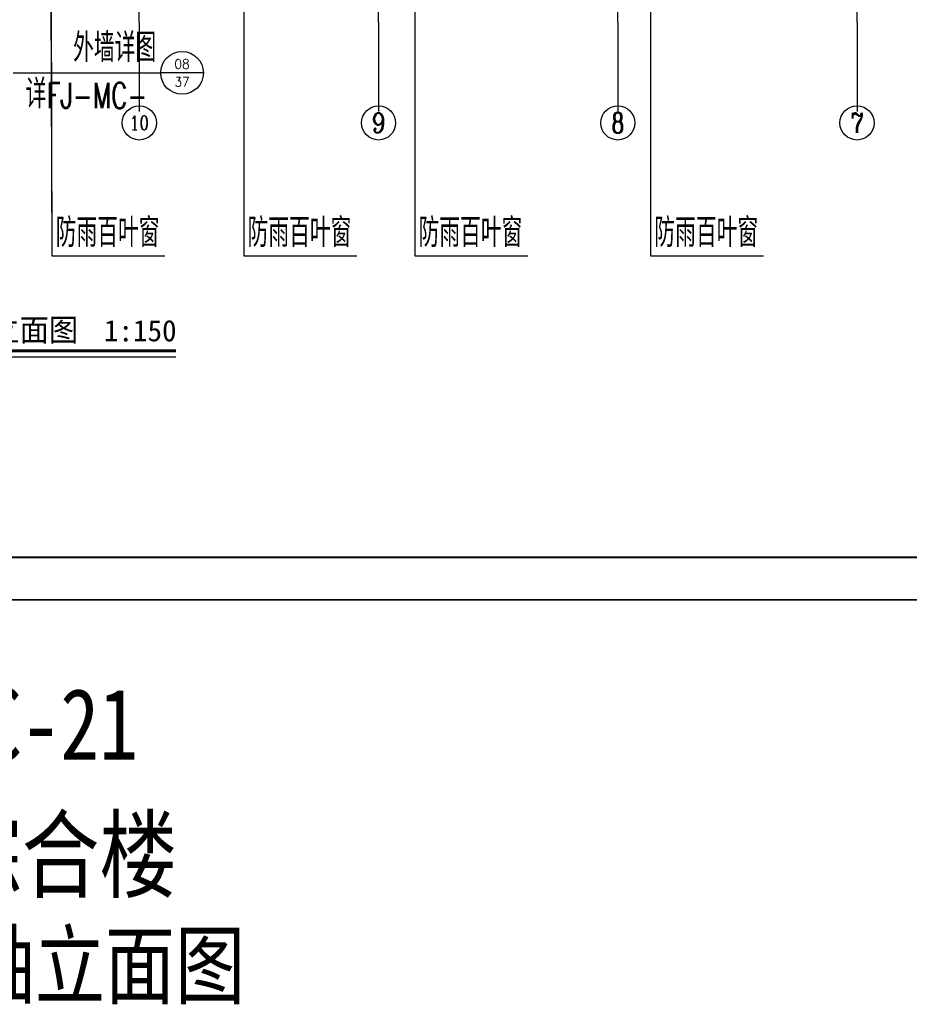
# Model space of a CAD drawing. Header units: millimetres. Extents: x 708158 to 1984082, y -168213 to -53.
# Tile 79 of 220: x 895153 to 926388, y -121889 to -87336. Entities that reach past the tile are written whole.
import ezdxf
from ezdxf.enums import TextEntityAlignment as Align

# ---------------------------------------------------------------- set-up
doc = ezdxf.new("R2010")
doc.units = ezdxf.units.MM
doc.header["$LTSCALE"] = 1000
doc.linetypes.add('DOTE', pattern=[2.42, 2, -0.2, 0.02, -0.2])
doc.layers.get('0').update_dxf_attribs({"color": 8})
for name, color, linetype in [('230303生产综合楼-平面图_t8$0$DIM_IDEN', 3, 'Continuous'), ('A-ANNO-SYMB', 3, 'Continuous'), ('AXIS', 3, 'Continuous'), ('AXIS_TEXT', 7, 'Continuous'), ('DIM_LEAD', 3, 'Continuous'), ('DOTE', 1, 'DOTE'), ('PUB_TEXT', 7, 'Continuous')]:
    doc.layers.add(name, color=color, linetype=linetype)
doc.layers.add('图框', color=4, linetype='Continuous', lineweight=35)
doc.styles.add('-黑体', font='simhei.ttf', dxfattribs={"width": 0.8})
doc.styles.add('230303生产综合楼-平面图_t8$0$_TCH_DIM', font='SIMPLEX', dxfattribs={"bigfont": 'GBCBIG'})
doc.styles.add('230303生产综合楼-平面图_t8$0$_TCH_LABEL', font='COMPLEX', dxfattribs={"bigfont": 'GBCBIG'})
doc.styles.add('_TCH_AXIS', font='COMPLEX', dxfattribs={"bigfont": 'GBCBIG'})
doc.styles.add('_TCH_DIM', font='SIMPLEX', dxfattribs={"bigfont": 'GBCBIG'})
doc.styles.add('_TCH_DYN', font='txt')

# ---------------------------------------------------------------- blocks, each defined once
blk = doc.blocks.new('A$C998f5811')
at = {"layer": '图框', "color": 4}
blk.add_line((-126150, 0), (0, 0), dxfattribs=at)
at = {"layer": '图框', "color": 4, "const_width": 74.2}
blk.add_lwpolyline([(-122400, 1500), (-1500, 1500), (-1500, 87600), (-122400, 87600)], close=True, dxfattribs=at)

msp = doc.modelspace()

# ---------------------------------------------------------------- linework, layer by layer
at = {"layer": '230303生产综合楼-平面图_t8$0$DIM_IDEN'}
for p in [(894928, -89204.5), (901603, -89204.5)]:
    msp.add_line(p, (900103, -89204.5), dxfattribs=at)
msp.add_circle((900853, -89204.5), 750, dxfattribs=at)
at = {"layer": 'A-ANNO-SYMB', "const_width": 105}
msp.add_lwpolyline([(890418.7, -98953.6), (900635.7, -98953.6)], dxfattribs=at)
at = {"layer": 'A-ANNO-SYMB'}
msp.add_lwpolyline([(890418.7, -99163.6), (900635.7, -99163.6)], dxfattribs=at)
at = {"layer": 'AXIS'}
for p, q in [((899353, -87432.6), (899353, -89728.7)), ((907753, -87432.6), (907753, -89728.7)), ((916153, -87432.6), (916153, -89728.7)), ((924553, -87432.6), (924553, -89728.7)), ((899353, -89307.3), (899353, -90558.4)), ((907753, -89307.3), (907753, -90558.4)), ((916153, -89307.3), (916153, -90558.4)), ((924553, -89307.3), (924553, -90558.4))]:
    msp.add_line(p, q, dxfattribs=at)
for centre in [(899353, -90958.4), (907753, -90958.4), (916153, -90958.4), (924553, -90958.4)]:
    msp.add_circle(centre, 600, dxfattribs=at)
at = {"layer": 'DIM_LEAD'}
for p, q in [((896194.1, -64836.7), (896283.5, -95627.2)), ((896194.1, -69036.7), (896283.5, -95627.2)), ((896194.1, -73051.9), (896283.5, -95627.2)), ((903020.7, -77506.7), (903020.7, -95627.2)), ((909022.6, -82356.7), (909022.6, -95627.2)), ((917300.6, -82356.7), (917300.6, -95627.2)), ((896283.5, -95627.2), (900251.1, -95627.2)), ((903020.7, -95627.2), (906988.3, -95627.2)), ((909022.6, -95627.2), (912990.3, -95627.2)), ((917300.6, -95627.2), (921268.2, -95627.2))]:
    msp.add_line(p, q, dxfattribs=at)
at = {"layer": 'DOTE'}
for p, q in [((899353, -87432.6), (899353, -34939.7)), ((907753, -87432.6), (907753, -34939.7)), ((916153, -87432.6), (916153, -34939.7)), ((924553, -87432.6), (924553, -34939.7))]:
    msp.add_line(p, q, dxfattribs=at)

# ---------------------------------------------------------------- block references
msp.add_blockref('A$C998f5811', (960457.6, -107699.9))

# ---------------------------------------------------------------- texts
at = {"layer": 'AXIS_TEXT', "style": '_TCH_AXIS'}
for s, height, p, p2 in [('10', 492.67, (899012.9, -91204.7), (899693.2, -91204.7)), ('9', 698.9, (907520.1, -91307.8), (907986, -91307.8)), ('8', 698.9, (915920.1, -91307.8), (916386, -91307.8)), ('7', 698.9, (924320.1, -91307.8), (924786, -91307.8))]:
    msp.add_text(s, height=height, dxfattribs=at).set_placement(p, p2, align=Align.FIT)
at = {"layer": 'PUB_TEXT'}
for s, height, style, p in [('外墙详图', 1012.77, '230303生产综合楼-平面图_t8$0$_TCH_DIM', (897029, -88822.5)), ('详', 1012.8, '230303生产综合楼-平面图_t8$0$_TCH_DIM', (895360.8, -90446.6)), ('轻钢玻璃雨棚', 1012.77, '_TCH_DIM', (887438.2, -95312.2)), ('防雨百叶窗', 1012.77, '_TCH_DIM', (896417.5, -95312.2)), ('防雨百叶窗', 1012.77, '_TCH_DIM', (903154.7, -95312.2)), ('防雨百叶窗', 1012.77, '_TCH_DIM', (909156.6, -95312.2)), ('防雨百叶窗', 1012.77, '_TCH_DIM', (917434.6, -95312.2)), ('轴立面图', 793.04, '_TCH_DYN', (893085.7, -98624))]:
    msp.add_text(s, height=height, dxfattribs=dict(at, style=style)).set_placement(p)
at = {"layer": 'PUB_TEXT', "style": '230303生产综合楼-平面图_t8$0$_TCH_LABEL'}
for s, height, p, p2 in [('08', 329.48, (900586.3, -89055.9), (901119.8, -89055.9)), ('37', 332.89, (900591.5, -89685.4), (901114.6, -89685.4))]:
    msp.add_text(s, height=height, dxfattribs=at).set_placement(p, p2, align=Align.FIT)
at = {"layer": 'PUB_TEXT'}
for s, height, style, width, p in [('FJ-MC-', 892.5, '230303生产综合楼-平面图_t8$0$_TCH_DIM', 0.705882, (896098, -90446.6)), ('轴立面图', 2253.16, '-黑体', 0.8, (893229.8, -121642.6))]:
    msp.add_text(s, height=height, dxfattribs=dict(at, style=style, width=width)).set_placement(p)
msp.add_text('1:150', height=750, dxfattribs=at).set_placement((898110.7, -98624))
at = {"layer": 'PUB_TEXT', "style": '-黑体', "width": 0.8}
for s, p in [('FJ-MC-21', (893861.5, -113305)), ('生产综合楼', (893861.5, -117890.4))]:
    msp.add_text(s, height=2500, dxfattribs=at).set_placement(p, align=Align.CENTER)

doc.saveas('drawing.dxf')
